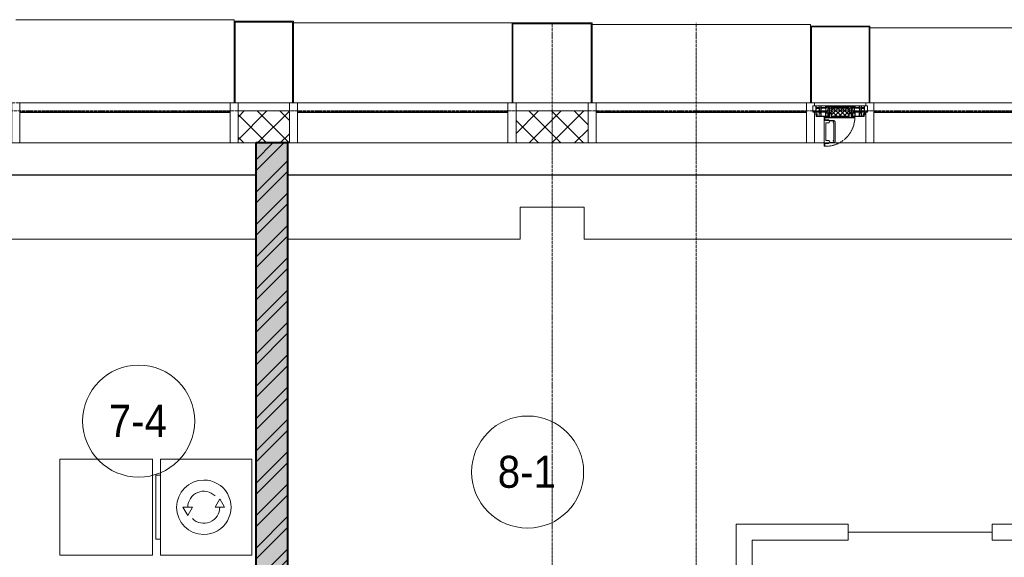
# Model space of a CAD drawing. Header units: millimetres. Extents: x 5617 to 103266, y 7718 to 198901.
# Tile 24 of 51: x 35609 to 41759, y 74812 to 78170. Entities that reach past the tile are written whole.
import ezdxf

# ---------------------------------------------------------------- set-up
doc = ezdxf.new("R2010")
doc.units = ezdxf.units.MM
for name, pattern in [('-D1-02х01', [3, 2, -1]), ('ADSK_Линия сетки', [25, 20, -2.5, 0, -2.5]), ('Линия сетки', [25, 20, -2.5, 0, -2.5])]:
    doc.linetypes.add(name, pattern=pattern)
for name, color, linetype, lineweight in [('Импосты витража', 7, 'Continuous', 18), ('Колонны', 7, 'Continuous', 18), ('Марки помещений', 7, 'Continuous', 20), ('Мебель', 7, 'Continuous', 18), ('Окна', 7, 'Continuous', 18), ('Оси', 7, 'Continuous', 9), ('Панели витража', 7, 'Continuous', 18), ('Перекрытия', 7, 'Continuous', 18), ('Стены', 7, 'Continuous', 18), ('Стены разрез', 7, 'Continuous', 40), ('Электрооборудование', 7, 'Continuous', 18), ('Элементы узлов', 7, 'Continuous', 18)]:
    doc.layers.add(name, color=color, linetype=linetype, lineweight=lineweight)
doc.styles.add('Arial_3', font='arial.ttf', dxfattribs={"width": 0.9, "height": 200})
pattern_1 = [(45, (0, 0), (-70.71068, 70.71068), []), (135, (0, 0), (-70.71068, -70.71068), [])]

# ---------------------------------------------------------------- blocks, each defined once
blk = doc.blocks.new('MR_Стиральная машина - Стиральная машина_600-2498981-МКСС_K1_L15__47_700_')
at = {"layer": 'Электрооборудование', "color": 253, "true_color": 0xaaaaaa}
for p, q in [((300, 0), (-300, 0)), ((-300, 0), (-300, -570)), ((300, -570), (300, 0)), ((0, -170), (-52, -200)), ((0, -230), (0, -170)), ((-52, -200), (0, -230)), ((0, -370), (0, -430)), ((52, -400), (0, -370)), ((0, -430), (52, -400)), ((-300, -570), (300, -570)), ((-200, -570), (-200, -600)), ((-200, -600), (200, -600)), ((200, -600), (200, -570))]:
    blk.add_line(p, q, dxfattribs=at)
for radius, start, end in [(170, 360, 180), (100, 135, 270), (100, 315, 90), (170, 180, 360)]:
    blk.add_arc((0, -300), radius, start, end, dxfattribs=at)
blk = doc.blocks.new('MR_Зона обслуживания - MR_Зона обслуживания-2560093-МКСС_K1_L15__47_700_')
at = {"layer": 'Мебель', "lineweight": 9}
for p, q in [((300, 0), (-300, 0)), ((-300, 0), (-300, -580)), ((300, -580), (300, 0)), ((-300, -580), (300, -580))]:
    blk.add_line(p, q, dxfattribs=at)
blk = doc.blocks.new('135_SLK_K1_AR_rvt-1-МКСС_K1_L15__47_700_')
at = {"layer": 'Стены разрез', "lineweight": 9, "true_color": 0xaaaaaa}
h = blk.add_hatch(dxfattribs=at)
h.set_pattern_fill('FP_1', color=253, style=0, pattern_type=2)
h.set_pattern_definition([(50, (0, 0), (218.62117, -19.1268), [22.86, -251.46]), (355, (0, 0), (-42.2919, 229.2684), [18.288, -201.168]), (100.451, (18.22, -1.6), (176.3311, 210.13963), [19.428, -213.708]), (46.184, (0, 60.96), (325.29495, -50.4516), [34.29, -377.19]), (96.636, (27.1, 56.76), (284.883, 296.9127), [29.142, -320.562]), (351.184, (0, 60.96), (284.8858, 296.9107), [27.432, -301.752]), (21, (30.48, 45.72), (181.93753, -122.71832), [22.86, -251.46]), (326, (30.48, 45.72), (74.1622, 221.0262), [18.288, -201.168]), (71.451, (45.64, 35.5), (256.10035, 98.30526), [19.428, -213.708]), (37.5, (0, 0), (3.70639, 101.465895), [3.353, -195.377, 3.353, -200.863, -201.93]), (37.5, (0, 0), (3.70639, 101.465895), [-402.946, 3.353, -198.577]), (7.5, (0, 0), (80.18358, 120.21653), [3.353, -113.081, 3.353, -190.805, -76.962]), (7.5, (0, 0), (80.18358, 120.21653), [-310.591, 3.353, -73.609]), (327.5, (-67.97, 0), (162.70865, -6.87497), [3.353, -72.847, 3.353, -234.391, -315.468]), (327.5, (-67.97, 0), (162.70865, -6.87497), [-313.944, 3.353, -312.115]), (317.5, (-98.45, 0), (177.75468, 30.51183), [3.353, -95.707, 3.353, -154.534, -224.028]), (317.5, (-98.45, 0), (177.75468, 30.51183), [-256.946, 3.353, -220.675])])
h.paths.add_polyline_path([(23300, 71270), (23500, 71270), (23500, 77400), (23300, 77400), (23300, 73146)])
h = blk.add_hatch(dxfattribs=at)
h.set_pattern_fill('FP_2', color=253, style=0, pattern_type=2)
h.set_pattern_definition([(45, (0, 0), (-101.02788, 101.02788), []), (45, (67.35, 0), (-101.02788, 101.02788), [])])
h.paths.add_polyline_path([(23300, 71270), (23500, 71270), (23500, 77400), (23300, 77400), (23300, 73146)])
at = {"layer": 'Перекрытия', "color": 253, "true_color": 0xaaaaaa}
for p, q in [((25350, 77000), (24950, 77000)), ((24950, 77000), (24950, 76800)), ((25350, 76800), (25350, 77000)), ((23300, 76800), (21750, 76800)), ((24950, 76800), (23500, 76800)), ((28550, 76800), (25350, 76800))]:
    blk.add_line(p, q, dxfattribs=at)
at = {"layer": 'Стены', "color": 253, "true_color": 0xaaaaaa}
for p, q in [((14950, 77200.4), (23300, 77200.4)), ((23300, 77200.4), (14950, 77200.4)), ((14950, 77199.6), (23300, 77199.6)), ((23300, 77199.6), (14950, 77199.6)), ((23500, 77200.4), (47950, 77200.4)), ((47950, 77200.4), (23500, 77200.4)), ((23500, 77199.6), (47950, 77199.6)), ((47950, 77199.6), (23500, 77199.6)), ((26300, 73270), (26300, 75020)), ((26400, 75020), (26300, 75020)), ((26400, 75020), (27000, 75020)), ((27000, 75020), (27000, 74920)), ((27000, 74970.4), (27900, 74970.4)), ((27000, 74970.4), (27000, 74969.6)), ((27900, 74969.6), (27000, 74969.6)), ((27900, 75020), (28550, 75020)), ((27900, 75020), (27900, 74920)), ((27900, 74970.4), (27900, 74969.6)), ((27000, 74920), (26400, 74920)), ((26400, 74920), (26400, 73570)), ((28550, 74920), (27900, 74920))]:
    blk.add_line(p, q, dxfattribs=at)
at = {"layer": 'Стены разрез', "color": 253, "true_color": 0xaaaaaa}
for p, q in [((23300, 77400), (23300, 71270)), ((23500, 77400), (23300, 77400)), ((23500, 71270), (23500, 77400))]:
    blk.add_line(p, q, dxfattribs=at)
at = {"layer": 'Мебель', "color": 253, "lineweight": 18, "true_color": 0xaaaaaa, "rotation": 269.9999999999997}
blk.add_blockref('MR_Зона обслуживания - MR_Зона обслуживания-2560093-МКСС_K1_L15__47_700_', (22655, 75125), dxfattribs=at)
at = {"layer": 'Электрооборудование', "color": 253, "lineweight": 18, "true_color": 0xaaaaaa, "rotation": 269.9999999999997}
blk.add_blockref('MR_Стиральная машина - Стиральная машина_600-2498981-МКСС_K1_L15__47_700_', (23275, 75125), dxfattribs=at)
blk = doc.blocks.new('System Panel - A_PAN_Glass-7465079-МКСС_K1_L15__47_700_')
at = {"layer": 'Панели витража', "color": 253, "lineweight": 5, "true_color": 0xaaaaaa}
for p, q in [((657.5, 55), (-657.5, 55)), ((-657.5, 55), (-657.5, 0)), ((-657.5, 0), (657.5, 0)), ((657.5, 0), (657.5, 55))]:
    blk.add_line(p, q, dxfattribs=at)
blk = doc.blocks.new('A_PAN_Створка - 383мм-V61-МКСС_K1_L15__47_700_')
at = {"layer": 'Панели витража', "lineweight": 5}
h = blk.add_hatch(dxfattribs=at)
h.set_pattern_fill('FP_24', color=256, style=0, pattern_type=2)
h.set_pattern_definition([(225, (26950, 77650), (14.1421356, -14.1421356), []), (315, (26950, 77650), (14.1421356, 14.1421356), [])])
h.paths.add_polyline_path([(-53.6, 82.7), (-54.6, 81.8), (-54.6, 63.4), (-57.2, 60.8), (-57.2, 36.4), (-54.9, 34.1), (-54.5, 31.8), (54.5, 31.8), (54.9, 34.1), (57.2, 36.4), (57.2, 60.8), (54.6, 63.4), (53.6, 82.7), (-14.1, 82.7)])
at = {"layer": 'Окна', "lineweight": 5}
for p, q in [((39.7, 249), (31.1, 240.4)), ((70.1, 249), (39.7, 249)), ((45.9, 246.8), (45, 244.7)), ((63.3, 246.8), (45.9, 246.8)), ((64.1, 245), (63.3, 246.8)), ((70.1, 252.9), (70.1, 249)), ((95.1, 252.9), (70.1, 252.9)), ((74.1, 248.4), (74.1, 252.9)), ((89.1, 248.4), (74.1, 248.4)), ((89.1, 252.9), (89.1, 248.4)), ((93.1, 248.4), (93.1, 252.9)), ((97.9, 248.4), (93.1, 248.4)), ((95.1, 270.5), (95.1, 252.9)), ((99.6, 270.5), (95.1, 270.5)), ((97.9, 262.4), (95.1, 262.4)), ((97.9, 262.4), (97.9, 248.4)), ((99.6, 270.5), (99.6, 87.5)), ((31.1, 117.6), (31.1, 240.4)), ((41.4, 234.2), (39.1, 233.8)), ((39.1, 179), (39.1, 233.8)), ((41.4, 234.2), (43.5, 236.3)), ((45, 244.7), (42.3, 239.8)), ((42.3, 239.8), (43.5, 236.3)), ((64.1, 245), (66.7, 241)), ((66.7, 241), (68.6, 239.7)), ((68.6, 239.7), (68.6, 236.4)), ((68.6, 236.4), (71.1, 233.9)), ((71.1, 233.9), (89.5, 233.9)), ((89.5, 233.9), (90.6, 232.8)), ((90.6, 125.2), (90.6, 232.8)), ((39.1, 179), (39.1, 124.2)), ((41.4, 123.8), (39.1, 124.2)), ((41.4, 123.8), (43.5, 121.7)), ((68.6, 121.6), (71.1, 124.1)), ((71.1, 124.1), (89.5, 124.1)), ((89.5, 124.1), (90.6, 125.2)), ((-153, 73.5), (-150, 73.5)), ((-153, 60), (-153, 73.5)), ((-150, 84), (-78, 84)), ((-150, 73.5), (-150, 84)), ((-91.5, 92), (91.5, 92)), ((-91.5, 87.5), (-91.5, 92)), ((-73.9, 87.5), (-91.5, 87.5)), ((-78, 84), (-73.9, 84)), ((-78, 84), (-78, 23.5)), ((-73.9, 62.5), (-73.9, 87.5)), ((-70, 62.5), (-73.9, 62.5)), ((-70, 32.1), (-70, 62.5)), ((39.7, 109), (31.1, 117.6)), ((70.1, 109), (39.7, 109)), ((42.3, 118.2), (43.5, 121.7)), ((45, 113.3), (42.3, 118.2)), ((45.9, 111.2), (45, 113.3)), ((63.3, 111.2), (45.9, 111.2)), ((64.1, 113), (63.3, 111.2)), ((64.1, 113), (66.7, 117)), ((66.7, 117), (68.6, 118.3)), ((68.6, 118.3), (68.6, 121.6)), ((70, 62.5), (70, 32.1)), ((73.9, 62.5), (70, 62.5)), ((70.1, 105.1), (70.1, 109)), ((95.1, 105.1), (70.1, 105.1)), ((73.9, 87.5), (73.9, 62.5)), ((91.5, 87.5), (73.9, 87.5)), ((73.9, 84), (78, 84)), ((74.1, 109.6), (74.1, 105.1)), ((89.1, 109.6), (74.1, 109.6)), ((78, 84), (150, 84)), ((78, 23.5), (78, 84)), ((89.1, 105.1), (89.1, 109.6)), ((91.5, 92), (91.5, 87.5)), ((93.1, 109.6), (93.1, 105.1)), ((97.9, 109.6), (93.1, 109.6)), ((95.1, 87.5), (95.1, 105.1)), ((97.9, 95.6), (95.1, 95.6)), ((99.6, 87.5), (95.1, 87.5)), ((97.9, 95.6), (97.9, 109.6)), ((150, 84), (150, 73.5)), ((150, 73.5), (153, 73.5)), ((153, 73.5), (153, 60)), ((-171, 57), (-156, 57)), ((-171, 17), (-171, 57)), ((-67.9, 17), (-171, 17)), ((-78, 23.5), (-67.9, 23.5)), ((-61.4, 23.5), (-70, 32.1)), ((-67.9, 23.5), (-64.6, 26.8)), ((-67.9, 17), (-67.9, 23.5)), ((-61.4, 23.5), (-67.9, 17)), ((67.9, 17), (-67.9, 17)), ((-67.9, 17), (67.9, 17)), ((-64.6, 26.8), (-61.4, 23.5)), ((61.4, 23.5), (-61.4, 23.5)), ((70, 32.1), (61.4, 23.5)), ((61.4, 23.5), (64.6, 26.8)), ((67.9, 17), (61.4, 23.5)), ((64.6, 26.8), (67.9, 23.5)), ((67.9, 23.5), (67.9, 17)), ((67.9, 23.5), (78, 23.5)), ((171, 17), (67.9, 17)), ((156, 57), (171, 57)), ((171, 57), (171, 17))]:
    blk.add_line(p, q, dxfattribs=at)
at = {"layer": 'Окна', "color": 253, "lineweight": 5, "true_color": 0xaaaaaa}
for p, q in [((-152, 20), (-152, 73.5)), ((-150.5, 69.5), (-150.5, 73.5)), ((-145, 69.5), (-150.5, 69.5)), ((-150.5, 33.6), (-150.5, 68)), ((-150.5, 68), (-143.5, 68)), ((-148.5, 82.5), (-132.4, 82.5)), ((-148.5, 81), (-148.5, 82.5)), ((-143.5, 81), (-148.5, 81)), ((-145, 69.5), (-145, 79.5)), ((-143.5, 68), (-143.5, 81)), ((-132.4, 56.6), (-132.4, 82.5)), ((-131, 82.5), (-120.8, 82.5)), ((-131, 82.5), (-131, 64.6)), ((-131, 64.6), (-120.8, 64.6)), ((-131, 56.5), (-131, 62.6)), ((-120.8, 62.6), (-131, 62.6)), ((-120.8, 82.5), (-120.8, 64.6)), ((-120.8, 56.5), (-120.8, 62.6)), ((-119.3, 82.5), (-92.5, 82.5)), ((-119.3, 56.6), (-119.3, 82.5)), ((-92.5, 56.6), (-92.5, 82.5)), ((-90.8, 82.5), (-79.5, 82.5)), ((-90.8, 64.6), (-90.8, 82.5)), ((-80.1, 64.6), (-90.8, 64.6)), ((-90.8, 62.7), (-90.8, 56.6)), ((-80.4, 62.7), (-90.8, 62.7)), ((-85, 84), (-85, 87.5)), ((-85, 87.5), (-78, 87.5)), ((-78, 84), (-85, 84)), ((-80.4, 61.1), (-80.4, 62.7)), ((-80.1, 66.1), (-80.1, 64.6)), ((-78, 66.1), (-80.1, 66.1)), ((-79.5, 82.5), (-79.5, 80.6)), ((-79.5, 80.6), (-78, 80.6)), ((-78, 87.5), (-78, 84)), ((-78, 66.1), (-78, 61.1)), ((78, 87.5), (78, 84)), ((85, 87.5), (78, 87.5)), ((78, 84), (85, 84)), ((79.5, 80.6), (78, 80.6)), ((78, 66.1), (78, 61.1)), ((78, 66.1), (80.1, 66.1)), ((90.8, 82.5), (79.5, 82.5)), ((79.5, 82.5), (79.5, 80.6)), ((80.1, 66.1), (80.1, 64.6)), ((80.1, 64.6), (90.8, 64.6)), ((80.4, 62.7), (90.8, 62.7)), ((80.4, 61.1), (80.4, 62.7)), ((85, 84), (85, 87.5)), ((90.8, 64.6), (90.8, 82.5)), ((90.8, 62.7), (90.8, 56.6)), ((119.3, 82.5), (92.5, 82.5)), ((92.5, 56.6), (92.5, 82.5)), ((119.3, 56.6), (119.3, 82.5)), ((120.8, 82.5), (120.8, 64.6)), ((131, 82.5), (120.8, 82.5)), ((131, 64.6), (120.8, 64.6)), ((120.8, 56.5), (120.8, 62.6)), ((120.8, 62.6), (131, 62.6)), ((131, 82.5), (131, 64.6)), ((131, 56.5), (131, 62.6)), ((132.4, 56.6), (132.4, 82.5)), ((148.5, 82.5), (132.4, 82.5)), ((143.5, 81), (148.5, 81)), ((143.5, 68), (143.5, 81)), ((150.5, 68), (143.5, 68)), ((145, 69.5), (145, 79.5)), ((145, 69.5), (150.5, 69.5)), ((148.5, 81), (148.5, 82.5)), ((150.5, 69.5), (150.5, 73.5)), ((150.5, 33.6), (150.5, 68)), ((152, 20), (152, 73.5)), ((-171, 55.5), (-152, 55.5)), ((-171, 18.5), (-153.5, 18.5)), ((-153.5, 18.5), (-152, 20)), ((-150.5, 56.6), (-132.4, 56.6)), ((-136.4, 52.4), (-150.5, 52.4)), ((-136.3, 33.6), (-150.5, 33.6)), ((-150.5, 29.4), (-132.4, 29.4)), ((-150.5, 17), (-150.5, 29.4)), ((-132.4, 18.6), (-150.5, 18.6)), ((-137.2, 54.8), (-135.8, 50.8)), ((-132.5, 54.8), (-137.2, 54.8)), ((-137.2, 31), (-135.8, 35)), ((-132.5, 31), (-137.2, 31)), ((-132.1, 49), (-135.8, 50.8)), ((-132.1, 36.8), (-135.8, 35)), ((-132.5, 53.8), (-133.4, 52)), ((-133.4, 52), (-130.1, 50.4)), ((-133.4, 33.7), (-130.1, 35.3)), ((-132.5, 31.9), (-133.4, 33.7)), ((-132.5, 53.8), (-132.5, 54.8)), ((-132.5, 31.9), (-132.5, 31)), ((-132.4, 29.4), (-132.4, 18.6)), ((-132.1, 49), (-132.1, 36.8)), ((-131, 56.5), (-120.8, 56.5)), ((-131, 55.1), (-131, 52.7)), ((-120.8, 55.1), (-131, 55.1)), ((-129.4, 51.1), (-131, 52.7)), ((-129.4, 34.6), (-131, 33)), ((-131, 30.9), (-131, 33)), ((-120.8, 30.9), (-131, 30.9)), ((-131, 29.5), (-120.8, 29.5)), ((-131, 18.2), (-131, 29.5)), ((-120.8, 18.2), (-131, 18.2)), ((-130.1, 50.4), (-129.4, 51.1)), ((-130.1, 35.3), (-130.1, 50.4)), ((-130.1, 35.3), (-129.4, 34.6)), ((-122.4, 51.1), (-120.8, 52.7)), ((-121.7, 50.4), (-122.4, 51.1)), ((-121.7, 35.3), (-122.4, 34.6)), ((-122.4, 34.6), (-120.8, 33)), ((-118.4, 52), (-121.7, 50.4)), ((-121.7, 35.3), (-121.7, 50.4)), ((-118.4, 33.7), (-121.7, 35.3)), ((-120.8, 55.1), (-120.8, 52.7)), ((-120.8, 30.9), (-120.8, 33)), ((-120.8, 18.2), (-120.8, 29.5)), ((-119.7, 49), (-115.9, 50.8)), ((-119.7, 49), (-119.7, 36.8)), ((-119.7, 36.8), (-115.9, 35)), ((-92.5, 56.6), (-119.3, 56.6)), ((-119.3, 54.8), (-114.6, 54.8)), ((-119.3, 53.8), (-119.3, 54.8)), ((-119.3, 53.8), (-118.4, 52)), ((-119.3, 31.9), (-118.4, 33.7)), ((-119.3, 31.9), (-119.3, 31)), ((-119.3, 31), (-114.6, 31)), ((-92.5, 29.4), (-119.3, 29.4)), ((-119.3, 29.4), (-119.3, 18.6)), ((-119.3, 18.6), (-92.5, 18.6)), ((-114.6, 54.8), (-115.9, 50.8)), ((-114.6, 31), (-115.9, 35)), ((-94.1, 33.5), (-115.4, 33.5)), ((-94.1, 52.5), (-115.3, 52.5)), ((-89.9, 50.9), (-94.1, 52.5)), ((-89.9, 35.1), (-94.1, 33.5)), ((-92.5, 18.6), (-92.5, 29.4)), ((-90.8, 56.6), (-85.9, 56.6)), ((-90.8, 18.5), (-90.8, 29.4)), ((-90.8, 29.4), (-85.9, 29.4)), ((-87.3, 18.5), (-90.8, 18.5)), ((-89.9, 52.2), (-88.6, 53.5)), ((-89.9, 52.2), (-89.9, 50.9)), ((-89.9, 35.1), (-89.9, 50.9)), ((-89.9, 32.5), (-89.9, 35.1)), ((-85.9, 32.5), (-89.9, 32.5)), ((-85.9, 53.5), (-88.6, 53.5)), ((-87.3, 21.9), (-85.9, 21.9)), ((-87.3, 20.4), (-87.3, 21.9)), ((-87.3, 20.4), (-87.3, 18.5)), ((-84.8, 20.4), (-87.3, 20.4)), ((-85.9, 56.6), (-85.9, 53.5)), ((-85.9, 53.5), (-78, 45.6)), ((-85.9, 29.4), (-85.9, 32.5)), ((-85.9, 21.9), (-85.9, 29.4)), ((-85.9, 18.2), (-85.9, 20.4)), ((-75.9, 18.2), (-85.9, 18.2)), ((-83.4, 20.4), (-84.8, 20.4)), ((-70, 33.8), (-83.4, 20.4)), ((-78, 61.1), (-80.4, 61.1)), ((-78, 45.6), (-78, 36.8)), ((-78, 36.8), (-70, 36.8)), ((-75.9, 23.5), (-73, 23.5)), ((-75.9, 21.5), (-75.9, 23.5)), ((-75.9, 21.5), (-75.9, 18.2)), ((-74.9, 21.5), (-75.9, 21.5)), ((-74.9, 17.9), (-74.9, 21.5)), ((-68.9, 17.9), (-74.9, 17.9)), ((-67.2, 29.3), (-73, 23.5)), ((-70, 36.8), (-70, 33.8)), ((-68.9, 21.5), (-68.9, 17.9)), ((-67.9, 21.5), (-68.9, 21.5)), ((-67.9, 23.5), (-64.6, 26.8)), ((-67.9, 21.5), (-67.9, 23.5)), ((-64.6, 26.8), (-67.2, 29.3)), ((64.6, 26.8), (67.2, 29.3)), ((67.9, 23.5), (64.6, 26.8)), ((67.2, 29.3), (73, 23.5)), ((67.9, 21.5), (67.9, 23.5)), ((67.9, 21.5), (68.9, 21.5)), ((68.9, 21.5), (68.9, 17.9)), ((68.9, 17.9), (74.9, 17.9)), ((70, 36.8), (70, 33.8)), ((78, 36.8), (70, 36.8)), ((70, 33.8), (83.4, 20.4)), ((75.9, 23.5), (73, 23.5)), ((74.9, 21.5), (75.9, 21.5)), ((74.9, 17.9), (74.9, 21.5)), ((75.9, 21.5), (75.9, 23.5)), ((75.9, 21.5), (75.9, 18.2)), ((75.9, 18.2), (85.9, 18.2)), ((78, 61.1), (80.4, 61.1)), ((85.9, 53.5), (78, 45.6)), ((78, 45.6), (78, 36.8)), ((83.4, 20.4), (84.8, 20.4)), ((84.8, 20.4), (87.3, 20.4)), ((85.9, 56.6), (85.9, 53.5)), ((90.8, 56.6), (85.9, 56.6)), ((85.9, 53.5), (88.6, 53.5)), ((85.9, 32.5), (89.9, 32.5)), ((85.9, 29.4), (85.9, 32.5)), ((85.9, 21.9), (85.9, 29.4)), ((90.8, 29.4), (85.9, 29.4)), ((87.3, 21.9), (85.9, 21.9)), ((85.9, 18.2), (85.9, 20.4)), ((87.3, 20.4), (87.3, 21.9)), ((87.3, 20.4), (87.3, 18.5)), ((87.3, 18.5), (90.8, 18.5)), ((89.9, 52.2), (88.6, 53.5)), ((89.9, 50.9), (94.1, 52.5)), ((89.9, 52.2), (89.9, 50.9)), ((89.9, 35.1), (89.9, 50.9)), ((89.9, 35.1), (94.1, 33.5)), ((89.9, 32.5), (89.9, 35.1)), ((90.8, 18.5), (90.8, 29.4)), ((92.5, 56.6), (119.3, 56.6)), ((92.5, 18.6), (92.5, 29.4)), ((92.5, 29.4), (119.3, 29.4)), ((119.3, 18.6), (92.5, 18.6)), ((94.1, 52.5), (115.3, 52.5)), ((94.1, 33.5), (115.4, 33.5)), ((114.6, 54.8), (115.9, 50.8)), ((119.3, 54.8), (114.6, 54.8)), ((114.6, 31), (115.9, 35)), ((119.3, 31), (114.6, 31)), ((119.7, 49), (115.9, 50.8)), ((119.7, 36.8), (115.9, 35)), ((119.3, 53.8), (118.4, 52)), ((118.4, 52), (121.7, 50.4)), ((118.4, 33.7), (121.7, 35.3)), ((119.3, 31.9), (118.4, 33.7)), ((119.3, 53.8), (119.3, 54.8)), ((119.3, 31.9), (119.3, 31)), ((119.3, 29.4), (119.3, 18.6)), ((119.7, 49), (119.7, 36.8)), ((131, 56.5), (120.8, 56.5)), ((120.8, 55.1), (120.8, 52.7)), ((120.8, 55.1), (131, 55.1)), ((122.4, 51.1), (120.8, 52.7)), ((122.4, 34.6), (120.8, 33)), ((120.8, 30.9), (120.8, 33)), ((120.8, 30.9), (131, 30.9)), ((120.8, 18.2), (120.8, 29.5)), ((131, 29.5), (120.8, 29.5)), ((120.8, 18.2), (131, 18.2)), ((121.7, 50.4), (122.4, 51.1)), ((121.7, 35.3), (121.7, 50.4)), ((121.7, 35.3), (122.4, 34.6)), ((129.4, 51.1), (131, 52.7)), ((130.1, 50.4), (129.4, 51.1)), ((130.1, 35.3), (129.4, 34.6)), ((129.4, 34.6), (131, 33)), ((133.4, 52), (130.1, 50.4)), ((130.1, 35.3), (130.1, 50.4)), ((133.4, 33.7), (130.1, 35.3)), ((131, 55.1), (131, 52.7)), ((131, 30.9), (131, 33)), ((131, 18.2), (131, 29.5)), ((132.1, 49), (135.8, 50.8)), ((132.1, 49), (132.1, 36.8)), ((132.1, 36.8), (135.8, 35)), ((150.5, 56.6), (132.4, 56.6)), ((150.5, 29.4), (132.4, 29.4)), ((132.4, 29.4), (132.4, 18.6)), ((132.4, 18.6), (150.5, 18.6)), ((132.5, 54.8), (137.2, 54.8)), ((132.5, 53.8), (132.5, 54.8)), ((132.5, 53.8), (133.4, 52)), ((132.5, 31.9), (133.4, 33.7)), ((132.5, 31.9), (132.5, 31)), ((132.5, 31), (137.2, 31)), ((137.2, 54.8), (135.8, 50.8)), ((137.2, 31), (135.8, 35)), ((136.3, 33.6), (150.5, 33.6)), ((136.4, 52.4), (150.5, 52.4)), ((150.5, 17), (150.5, 29.4)), ((171, 55.5), (152, 55.5)), ((153.5, 18.5), (152, 20)), ((171, 18.5), (153.5, 18.5))]:
    blk.add_line(p, q, dxfattribs=at)
at = {"layer": 'Окна', "linetype": '-D1-02х01', "lineweight": 5}
blk.add_arc((91.4, 87.5), 183, 88.85546, 178.59095, dxfattribs=at)
at = {"layer": 'Окна', "lineweight": 5}
for centre, start, end in [((-156, 60), 270, 360), ((156, 60), 180, 270)]:
    blk.add_arc(centre, 3, start, end, dxfattribs=at)
at = {"layer": 'Элементы узлов', "color": 253, "lineweight": 5, "true_color": 0xaaaaaa}
for p, q in [((-91.5, 92), (-91.5, 87.5)), ((-91.5, 92), (91.5, 92)), ((-91.5, 87.5), (-73.9, 87.5)), ((-83.4, 90.3), (-69.4, 90.3)), ((-83.4, 90.3), (-83.4, 87.5)), ((-73.9, 87.5), (-73.9, 62.5)), ((-69.4, 85.5), (-73.9, 85.5)), ((-73.9, 81.5), (-69.4, 81.5)), ((-69.4, 66.5), (-73.9, 66.5)), ((-73.9, 62.5), (-70, 62.5)), ((-70, 62.5), (-70, 32.1)), ((-69.4, 90.3), (-69.4, 85.5)), ((-69.4, 81.5), (-69.4, 66.5)), ((-67.9, 89.3), (-66.9, 90.3)), ((-67.9, 62.5), (-67.9, 89.3)), ((-61.7, 62.5), (-67.9, 62.5)), ((-66.9, 90.3), (-57.4, 90.3)), ((-60.1, 67.7), (-61.7, 64.9)), ((-61.7, 64.9), (-61.7, 62.5)), ((-56.4, 67.7), (-60.1, 67.7)), ((-57.4, 90.3), (-56.4, 89.4)), ((-57.4, 61), (-54.9, 63.5)), ((-54.6, 63.4), (-57.2, 60.8)), ((-56.4, 89.4), (-56.4, 67.7)), ((-53.9, 90.3), (-54.9, 89.3)), ((-54.9, 89.3), (-54.9, 85.6)), ((-54.9, 85.6), (-53.9, 84.6)), ((-54.9, 81.9), (-53.8, 83)), ((-54.9, 63.5), (-54.9, 81.9)), ((-53.6, 82.7), (-54.6, 81.8)), ((-54.6, 81.8), (-54.6, 63.4)), ((53.9, 90.3), (-53.9, 90.3)), ((-53.9, 84.6), (53.9, 84.6)), ((53.8, 83), (-53.8, 83)), ((53.6, 82.7), (-53.6, 82.7)), ((54.6, 81.8), (53.6, 82.7)), ((54.9, 81.9), (53.8, 83)), ((53.9, 90.3), (54.9, 89.3)), ((54.9, 85.6), (53.9, 84.6)), ((54.6, 63.4), (54.6, 81.8)), ((57.2, 60.8), (54.6, 63.4)), ((54.9, 89.3), (54.9, 85.6)), ((54.9, 63.5), (54.9, 81.9)), ((57.4, 61), (54.9, 63.5)), ((57.4, 90.3), (56.4, 89.4)), ((56.4, 89.4), (56.4, 67.7)), ((56.4, 67.7), (60.1, 67.7)), ((66.9, 90.3), (57.4, 90.3)), ((60.1, 67.7), (61.7, 64.9)), ((61.7, 64.9), (61.7, 62.5)), ((61.7, 62.5), (67.9, 62.5)), ((67.9, 89.3), (66.9, 90.3)), ((67.9, 62.5), (67.9, 89.3)), ((69.4, 90.3), (69.4, 85.5)), ((83.4, 90.3), (69.4, 90.3)), ((69.4, 85.5), (73.9, 85.5)), ((69.4, 81.5), (69.4, 66.5)), ((73.9, 81.5), (69.4, 81.5)), ((69.4, 66.5), (73.9, 66.5)), ((70, 62.5), (70, 32.1)), ((73.9, 62.5), (70, 62.5)), ((91.5, 87.5), (73.9, 87.5)), ((73.9, 87.5), (73.9, 62.5)), ((83.4, 90.3), (83.4, 87.5)), ((91.5, 92), (91.5, 87.5)), ((-70, 32.1), (-61.4, 23.5)), ((-66, 56.5), (-67.8, 55.7)), ((-67.8, 55.7), (-67.8, 38.3)), ((-67.8, 38.3), (-65.7, 37.4)), ((-66, 56.5), (-62, 59.1)), ((-65.7, 37.4), (-60.8, 34.7)), ((-62, 59.1), (-60.7, 61)), ((61.4, 23.5), (-61.4, 23.5)), ((-60.8, 34.7), (-57.3, 35.9)), ((-60.7, 61), (-57.4, 61)), ((-55.2, 33.8), (-57.3, 35.9)), ((-57.2, 60.8), (-57.2, 36.4)), ((-57.2, 36.4), (-54.9, 34.1)), ((-55.2, 33.8), (-54.8, 31.5)), ((-54.9, 34.1), (-54.5, 31.8)), ((-53.9, 30.5), (-54.9, 29.5)), ((-54.9, 29.5), (-54.9, 25.8)), ((-54.9, 25.8), (-53.9, 24.8)), ((0, 31.5), (-54.8, 31.5)), ((-54.5, 31.8), (54.5, 31.8)), ((53.9, 30.5), (-53.9, 30.5)), ((-53.9, 24.8), (53.9, 24.8)), ((0, 31.5), (54.8, 31.5)), ((53.9, 30.5), (54.9, 29.5)), ((54.9, 25.8), (53.9, 24.8)), ((54.5, 31.8), (54.9, 34.1)), ((55.2, 33.8), (54.8, 31.5)), ((54.9, 34.1), (57.2, 36.4)), ((54.9, 29.5), (54.9, 25.8)), ((55.2, 33.8), (57.3, 35.9)), ((57.2, 36.4), (57.2, 60.8)), ((60.8, 34.7), (57.3, 35.9)), ((60.7, 61), (57.4, 61)), ((62, 59.1), (60.7, 61)), ((65.7, 37.4), (60.8, 34.7)), ((70, 32.1), (61.4, 23.5)), ((66, 56.5), (62, 59.1)), ((67.8, 38.3), (65.7, 37.4)), ((66, 56.5), (67.8, 55.7)), ((67.8, 55.7), (67.8, 38.3))]:
    blk.add_line(p, q, dxfattribs=at)
blk = doc.blocks.new('System Panel - A_PAN_Glass закаленное-7465080-МКСС_K1_L15__47_700_')
at = {"layer": 'Панели витража', "color": 253, "lineweight": 5, "true_color": 0xaaaaaa}
for p, q in [((657.5, 55), (-657.5, 55)), ((-657.5, 55), (-657.5, 0)), ((-657.5, 0), (657.5, 0)), ((657.5, 0), (657.5, 55))]:
    blk.add_line(p, q, dxfattribs=at)
blk = doc.blocks.new('Rectangular Mullion - R_StandardFrame_50Wx250H-V68-МКСС_K1_L15__47_700_')
at = {"layer": 'Импосты витража', "color": 253, "lineweight": 5, "true_color": 0xaaaaaa}
for p, q in [((-25, -250), (-25, 0)), ((-25, 0), (0, 0)), ((5, 0), (25, 0)), ((25, 0), (25, -250)), ((25, -250), (-25, -250))]:
    blk.add_line(p, q, dxfattribs=at)
blk = doc.blocks.new('Rectangular Mullion - R_StandardFrame_50Wx250H-7465077-МКСС_K1_L15__47_700_')
at = {"layer": 'Импосты витража', "color": 253, "lineweight": 5, "true_color": 0xaaaaaa}
for p, q in [((-25, -250), (-25, 0)), ((-25, 0), (-5, 0)), ((0, 0), (25, 0)), ((25, 0), (25, -250)), ((25, -250), (-25, -250))]:
    blk.add_line(p, q, dxfattribs=at)
blk = doc.blocks.new('Rectangular Mullion - R_StandardFrame_50Wx250H-V69-МКСС_K1_L15__47_700_')
at = {"layer": 'Импосты витража', "color": 253, "lineweight": 5, "true_color": 0xaaaaaa}
for p, q in [((-25, -250), (-25, 0)), ((-25, 0), (0, 0)), ((5, 0), (25, 0)), ((25, 0), (25, -17)), ((25, -57), (25, -250)), ((25, -250), (-25, -250))]:
    blk.add_line(p, q, dxfattribs=at)
blk = doc.blocks.new('Rectangular Mullion - R_StandardFrame_50Wx250H-V70-МКСС_K1_L15__47_700_')
at = {"layer": 'Импосты витража', "color": 253, "lineweight": 5, "true_color": 0xaaaaaa}
for p, q in [((-25, -17), (-25, 0)), ((-25, 0), (-5, 0)), ((0, 0), (25, 0)), ((25, 0), (25, -250)), ((-25, -250), (-25, -57)), ((25, -250), (-25, -250))]:
    blk.add_line(p, q, dxfattribs=at)
blk = doc.blocks.new('Rectangular Mullion - R_InvisibleFrame_50Wx250H-5460437-МКСС_K1_L15__47_700_')
at = {"layer": 'Импосты витража', "color": 253, "lineweight": 5, "true_color": 0xaaaaaa}
for p, q in [((51940, 77590), (50625, 77590)), ((51940, 77400), (50625, 77400))]:
    blk.add_line(p, q, dxfattribs=at)
blk = doc.blocks.new('Rectangular Mullion - R_StandardFrame_50Wx250H-V71-МКСС_K1_L15__47_700_')
at = {"layer": 'Импосты витража', "color": 253, "lineweight": 5, "true_color": 0xaaaaaa}
for p, q in [((48710, 77650), (48390, 77650)), ((48450.4, 77400), (48390, 77400)), ((48710, 77400), (48479.9, 77400))]:
    blk.add_line(p, q, dxfattribs=at)
blk = doc.blocks.new('Rectangular Mullion - R_StandardFrame_50Wx250H-5442148-МКСС_K1_L15__47_700_')
at = {"layer": 'Импосты витража', "color": 253, "lineweight": 5, "true_color": 0xaaaaaa}
blk.add_line((54175, 77650), (53725, 77650), dxfattribs=at)
blk = doc.blocks.new('Rectangular Mullion - R_StandardFrame_50Wx250H-5442146-МКСС_K1_L15__47_700_')
at = {"layer": 'Импосты витража', "color": 253, "lineweight": 5, "true_color": 0xaaaaaa}
blk.add_line((55910, 77650), (55590, 77650), dxfattribs=at)
blk = doc.blocks.new('A_SLK_PAN_Type1 - Прямой тип панели-6618829-МКСС_K1_L15__47_700_')
at = {"layer": 'Колонны', "lineweight": 5}
for p, q in [((-250, 500), (250, 500)), ((-250, 0), (-250, 500)), ((-245, 495), (-245, 0)), ((245, 495), (-245, 495)), ((245, 0), (245, 495)), ((250, 500), (250, 0)), ((-245, 0), (-250, 0)), ((250, 0), (245, 0))]:
    blk.add_line(p, q, dxfattribs=at)
blk = doc.blocks.new('A_SLK_PAN_Type1 - Прямой тип панели-6619445-МКСС_K1_L15__47_700_')
at = {"layer": 'Колонны', "lineweight": 5}
for p, q in [((-185, 510), (185, 510)), ((-185, 0), (-185, 510)), ((-180, 505), (-180, 0)), ((180, 505), (-180, 505)), ((180, 0), (180, 505)), ((185, 510), (185, 0)), ((-180, 0), (-185, 0)), ((185, 0), (180, 0))]:
    blk.add_line(p, q, dxfattribs=at)
blk = doc.blocks.new('A_SLK_PAN_Type1 - Прямой тип панели Ф-1_1-7444475-МКСС_K1_L15__47_700_')
at = {"layer": 'Колонны', "lineweight": 5}
for p, q in [((-185, 480), (185, 480)), ((-185, 0), (-185, 480)), ((-180, 475), (-180, 0)), ((180, 475), (-180, 475)), ((180, 0), (180, 475)), ((185, 480), (185, 0)), ((-180, 0), (-185, 0)), ((185, 0), (180, 0))]:
    blk.add_line(p, q, dxfattribs=at)
blk = doc.blocks.new('A_OGR_PAN_Отлив - A_OGR_PAN_Отлив-V78-МКСС_K1_L15__47_700_')
at = {"layer": 'Колонны', "color": 253, "lineweight": 5, "true_color": 0xaaaaaa}
for q in [(-682.5, -510), (682.5, -520)]:
    blk.add_line((-682.5, -520), q, dxfattribs=at)
blk = doc.blocks.new('A_OGR_PAN_Отлив - A_OGR_PAN_Отлив-5755850-МКСС_K1_L15__47_700_')
at = {"layer": 'Колонны', "color": 253, "lineweight": 5, "true_color": 0xaaaaaa}
blk.add_line((-682.5, -500), (682.5, -500), dxfattribs=at)
blk = doc.blocks.new('A_OGR_PAN_Отлив - A_OGR_PAN_Отлив-5756691-МКСС_K1_L15__47_700_')
at = {"layer": 'Колонны', "color": 253, "lineweight": 5, "true_color": 0xaaaaaa}
for q in [(-682.5, -480), (682.5, -490)]:
    blk.add_line((-682.5, -490), q, dxfattribs=at)
blk = doc.blocks.new('A_OGR_PAN_Отлив - A_OGR_PAN_Отлив-5755860-МКСС_K1_L15__47_700_')
at = {"layer": 'Колонны', "color": 253, "lineweight": 5, "true_color": 0xaaaaaa}
for q in [(-682.5, -460), (682.5, -470)]:
    blk.add_line((-682.5, -470), q, dxfattribs=at)
blk = doc.blocks.new('135_SLK_K1_AR_FCD_rvt-1-МКСС_K1_L15__47_700_')
at = {"layer": 'Стены разрез', "lineweight": 5, "true_color": 0xaaaaaa}
h = blk.add_hatch(dxfattribs=at)
h.set_pattern_fill('FP_4', color=253, style=0, pattern_type=2)
h.set_pattern_definition(pattern_1)
h.paths.add_polyline_path([(23510, 77400), (23510, 77600), (23190, 77600), (23190, 77400)])
h = blk.add_hatch(dxfattribs=at)
h.set_pattern_fill('FP_4', color=253, style=0, pattern_type=2)
h.set_pattern_definition(pattern_1)
h.paths.add_polyline_path([(25375, 77400), (25375, 77600), (24925, 77600), (24925, 77400)])
at = {"layer": 'Стены разрез', "color": 253, "lineweight": 9, "true_color": 0xaaaaaa}
for p, q in [((23510, 77600), (23190, 77600)), ((23190, 77600), (23190, 77400)), ((23510, 77400), (23510, 77600)), ((25375, 77600), (24925, 77600)), ((24925, 77600), (24925, 77400)), ((25375, 77400), (25375, 77600)), ((23190, 77400), (23510, 77400)), ((24925, 77400), (25375, 77400))]:
    blk.add_line(p, q, dxfattribs=at)
at = {"layer": 'Импосты витража', "color": 253, "lineweight": 5, "true_color": 0xaaaaaa, "extrusion": (0, 0, -1)}
for name, p in [('Rectangular Mullion - R_StandardFrame_50Wx250H-V68-МКСС_K1_L15__47_700_', (-21800, 77650)), ('Rectangular Mullion - R_StandardFrame_50Wx250H-7465077-МКСС_K1_L15__47_700_', (-23165, 77650)), ('Rectangular Mullion - R_StandardFrame_50Wx250H-V68-МКСС_K1_L15__47_700_', (-23535, 77650)), ('Rectangular Mullion - R_StandardFrame_50Wx250H-7465077-МКСС_K1_L15__47_700_', (-24900, 77650)), ('Rectangular Mullion - R_StandardFrame_50Wx250H-V68-МКСС_K1_L15__47_700_', (-25400, 77650)), ('Rectangular Mullion - R_StandardFrame_50Wx250H-V70-МКСС_K1_L15__47_700_', (-26765, 77650)), ('Rectangular Mullion - R_StandardFrame_50Wx250H-V69-МКСС_K1_L15__47_700_', (-27135, 77650))]:
    blk.add_blockref(name, p, dxfattribs=at)
at = {"layer": 'Импосты витража', "color": 253, "lineweight": 5, "true_color": 0xaaaaaa}
for name, p in [('Rectangular Mullion - R_StandardFrame_50Wx250H-5442146-МКСС_K1_L15__47_700_', (-32400, 0)), ('Rectangular Mullion - R_StandardFrame_50Wx250H-5442148-МКСС_K1_L15__47_700_', (-28800, 0)), ('Rectangular Mullion - R_StandardFrame_50Wx250H-V71-МКСС_K1_L15__47_700_', (-21600, 0)), ('Rectangular Mullion - R_InvisibleFrame_50Wx250H-5460437-МКСС_K1_L15__47_700_', (-28800, 0)), ('Rectangular Mullion - R_InvisibleFrame_50Wx250H-5460437-МКСС_K1_L15__47_700_', (-27065, 0)), ('Rectangular Mullion - R_InvisibleFrame_50Wx250H-5460437-МКСС_K1_L15__47_700_', (-25200, 0)), ('Rectangular Mullion - R_InvisibleFrame_50Wx250H-5460437-МКСС_K1_L15__47_700_', (-23465, 0))]:
    blk.add_blockref(name, p, dxfattribs=at)
at = {"layer": 'Колонны', "color": 253, "lineweight": 5, "true_color": 0xaaaaaa, "rotation": 180}
for name, p in [('A_OGR_PAN_Отлив - A_OGR_PAN_Отлив-V78-МКСС_K1_L15__47_700_', (22482.5, 77650)), ('A_OGR_PAN_Отлив - A_OGR_PAN_Отлив-5755850-МКСС_K1_L15__47_700_', (24217.5, 77650)), ('A_OGR_PAN_Отлив - A_OGR_PAN_Отлив-5756691-МКСС_K1_L15__47_700_', (26082.5, 77650)), ('A_OGR_PAN_Отлив - A_OGR_PAN_Отлив-5755860-МКСС_K1_L15__47_700_', (27817.5, 77650))]:
    blk.add_blockref(name, p, dxfattribs=at)
at = {"layer": 'Колонны', "color": 253, "lineweight": 5, "true_color": 0xaaaaaa}
for name, p in [('A_SLK_PAN_Type1 - Прямой тип панели-6619445-МКСС_K1_L15__47_700_', (23350, 77650)), ('A_SLK_PAN_Type1 - Прямой тип панели-6618829-МКСС_K1_L15__47_700_', (25150, 77650)), ('A_SLK_PAN_Type1 - Прямой тип панели Ф-1_1-7444475-МКСС_K1_L15__47_700_', (26950, 77650))]:
    blk.add_blockref(name, p, dxfattribs=at)
at = {"layer": 'Панели витража', "color": 253, "lineweight": 5, "true_color": 0xaaaaaa, "rotation": 180}
for name, p in [('System Panel - A_PAN_Glass закаленное-7465080-МКСС_K1_L15__47_700_', (22482.5, 77650)), ('System Panel - A_PAN_Glass закаленное-7465080-МКСС_K1_L15__47_700_', (24217.5, 77650)), ('System Panel - A_PAN_Glass-7465079-МКСС_K1_L15__47_700_', (26082.5, 77650)), ('A_PAN_Створка - 383мм-V61-МКСС_K1_L15__47_700_', (26950, 77650)), ('System Panel - A_PAN_Glass-7465079-МКСС_K1_L15__47_700_', (27817.5, 77650))]:
    blk.add_blockref(name, p, dxfattribs=at)
blk = doc.blocks.new('050_Марка_Помещение - Номер-620969-МКСС_K1_L15__47_700_')
at = {"layer": 'Марки помещений'}
blk.add_circle((0, 0), 3.5, dxfattribs=at)

msp = doc.modelspace()

# ---------------------------------------------------------------- linework, layer by layer
at = {"layer": 'Оси', "linetype": 'Линия сетки'}
for p, q in [((38934, 57340.2), (38934, 78150)), ((39834, 57340.2), (39834, 78150))]:
    msp.add_line(p, q, dxfattribs=at)
at = {"layer": 'Оси', "linetype": 'ADSK_Линия сетки'}
msp.add_line((71384, 77600), (25496.4, 77600), dxfattribs=at)

# ---------------------------------------------------------------- block references
at = {"lineweight": 5}
for name in ['135_SLK_K1_AR_FCD_rvt-1-МКСС_K1_L15__47_700_', '135_SLK_K1_AR_rvt-1-МКСС_K1_L15__47_700_']:
    msp.add_blockref(name, (13784, 0), dxfattribs=at)
at = {"layer": 'Марки помещений', "xscale": 99.99999999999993, "yscale": 99.99999999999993, "zscale": 99.99999999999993}
for p in [(36352.1, 75663.1), (38781.6, 75344.9)]:
    msp.add_blockref('050_Марка_Помещение - Номер-620969-МКСС_K1_L15__47_700_', p, dxfattribs=at)

# ---------------------------------------------------------------- texts
at = {"layer": 'Марки помещений', "lineweight": 9, "char_height": 200, "width": 447.342, "attachment_point": 1, "style": 'Arial_3'}
for s, insert in [('7-4', (36165.5, 75764.8)), ('8-1', (38595.1, 75446.6))]:
    msp.add_mtext(s, dxfattribs=dict(at, insert=insert))

doc.saveas('drawing.dxf')
